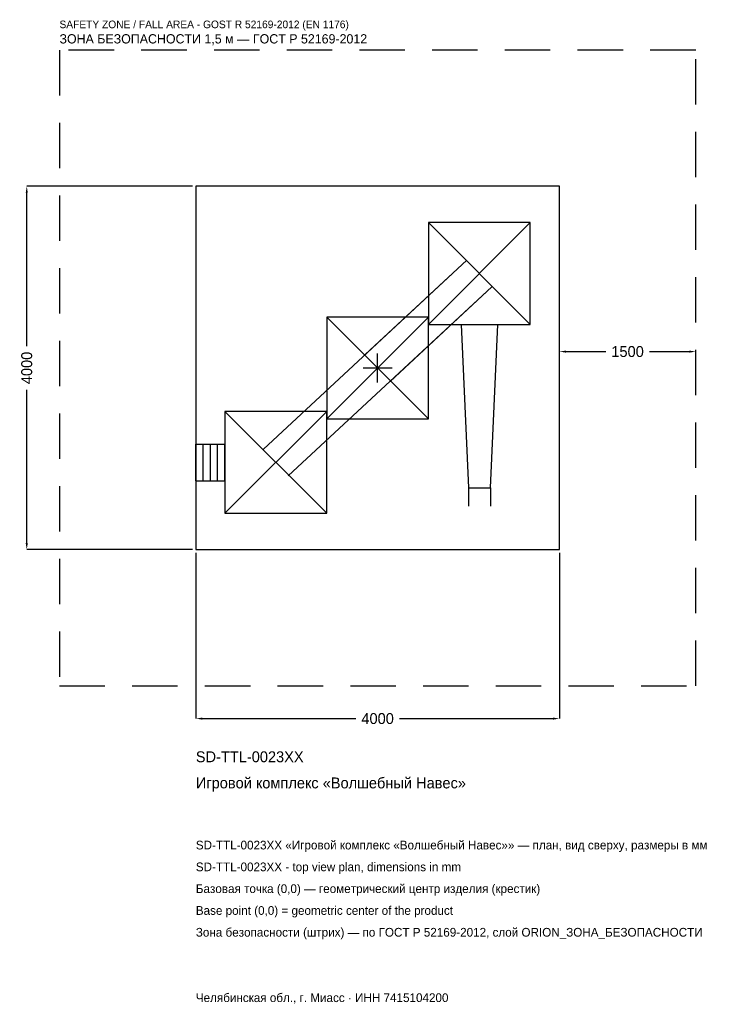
# Model space of a CAD drawing. Header units: metres. Extents: x -3938 to 3803, y -7005 to 3834.
import ezdxf

# ---------------------------------------------------------------- set-up
doc = ezdxf.new("R2010")
doc.units = ezdxf.units.M
doc.linetypes.add('DASHED', pattern=[800, 500, -300])
for name, color, linetype in [('ЗСК_ДАННЫЕ', 3, 'Continuous'), ('ЗСК_ЗОНА_БЕЗОПАСНОСТИ', 1, 'Continuous'), ('ЗСК_КОНТУР', 7, 'Continuous'), ('ЗСК_РАЗМЕРЫ', 8, 'Continuous')]:
    doc.layers.add(name, color=color, linetype=linetype)
doc.dimstyles.new('ORION', dxfattribs={"dimtxt": 120, "dimasz": 72, "dimexe": 1.25, "dimexo": 36, "dimtad": 1, "dimdec": 0, "dimcen": 2.5, "dimazin": 3, "dimtfac": 1, "dimtmove": 0, "dimatfit": 3})

# ---------------------------------------------------------------- blocks, each defined once
blk = doc.blocks.new('_CLOSEDFILLED')
at = {"color": 0, "linetype": 'BYBLOCK'}
blk.add_solid([(-1, 0.16), (0, 0), (-1, -0.16)], dxfattribs=at)
blk = doc.blocks.new('*D1')
for p, q in [((-2000, -2036), (-2000, -3860)), ((2000, -2036), (2000, -3860)), ((-1928, -3860), (-240, -3860)), ((240, -3860), (1928, -3860))]:
    blk.add_line(p, q)
at = {"layer": 'Defpoints'}
for p in [(-2000, -2000), (2000, -2000), (-2000, -3860)]:
    blk.add_point(p, dxfattribs=at)
at = {"layer": 'ЗСК_РАЗМЕРЫ', "xscale": 72, "yscale": 72, "rotation": 180}
blk.add_blockref('_CLOSEDFILLED', (-2000, -3860), dxfattribs=at)
at = {"layer": 'ЗСК_РАЗМЕРЫ', "xscale": 72, "yscale": 72}
blk.add_blockref('_CLOSEDFILLED', (2000, -3860), dxfattribs=at)
at = {"layer": 'ЗСК_РАЗМЕРЫ', "insert": (0, -3860), "char_height": 120, "attachment_point": 5}
blk.add_mtext('4000', dxfattribs=at)
blk = doc.blocks.new('*D2')
for p, q in [((-2036, 2000), (-3860, 2000)), ((-3860, 240), (-3860, 1928)), ((-3860, -1928), (-3860, -240)), ((-2036, -2000), (-3860, -2000))]:
    blk.add_line(p, q)
at = {"layer": 'Defpoints'}
for p in [(-2000, 2000), (-3860, -2000), (-2000, -2000)]:
    blk.add_point(p, dxfattribs=at)
at = {"layer": 'ЗСК_РАЗМЕРЫ', "xscale": 72, "yscale": 72}
for p, rotation in [((-3860, 2000), 90), ((-3860, -2000), 270)]:
    blk.add_blockref('_CLOSEDFILLED', p, dxfattribs=dict(at, rotation=rotation))
at = {"layer": 'ЗСК_РАЗМЕРЫ', "insert": (-3860, 0), "char_height": 120, "attachment_point": 5, "rotation": 90}
blk.add_mtext('4000', dxfattribs=at)
blk = doc.blocks.new('*D3')
for p, q in [((2000, 36), (2000, 180)), ((2072, 180), (2510, 180)), ((2990, 180), (3428, 180)), ((3500, 36), (3500, 180))]:
    blk.add_line(p, q)
at = {"layer": 'Defpoints'}
for p in [(2000, 180), (2000, 0), (3500, 0)]:
    blk.add_point(p, dxfattribs=at)
at = {"layer": 'ЗСК_РАЗМЕРЫ', "xscale": 72, "yscale": 72, "rotation": 180}
blk.add_blockref('_CLOSEDFILLED', (2000, 180), dxfattribs=at)
at = {"layer": 'ЗСК_РАЗМЕРЫ', "xscale": 72, "yscale": 72}
blk.add_blockref('_CLOSEDFILLED', (3500, 180), dxfattribs=at)
at = {"layer": 'ЗСК_РАЗМЕРЫ', "insert": (2750, 180), "char_height": 120, "attachment_point": 5}
blk.add_mtext('1500', dxfattribs=at)
blk = doc.blocks.new('ОРИОН SD-TTL-0023XX Игровой комплекс Волшебный Навес')
at = {"layer": 'ЗСК_ЗОНА_БЕЗОПАСНОСТИ', "linetype": 'DASHED'}
blk.add_lwpolyline([(-3500, -3500), (3500, -3500), (3500, 3500), (-3500, 3500)], close=True, dxfattribs=at)
at = {"layer": 'ЗСК_КОНТУР'}
for p, q in [((560, 480), (1680, 1600)), ((560, 1600), (1680, 480)), ((-1257.2, -892.3), (982.8, 1187.7)), ((982.8, 1187.7), (-137.2, 147.7)), ((-982.8, -1187.7), (1257.2, 892.3)), ((1257.2, 892.3), (137.2, -147.7)), ((-560, -560), (560, 560)), ((-560, 560), (560, -560)), ((-1680, -1600), (-560, -480)), ((-1680, -480), (-560, -1600)), ((-2000, -838.4), (-1680, -838.4)), ((-2000, -1241.6), (-2000, -838.4)), ((-1920, -1241.6), (-1920, -838.4)), ((-1840, -1241.6), (-1840, -838.4)), ((-1760, -1241.6), (-1760, -838.4)), ((-1680, -1241.6), (-1680, -838.4)), ((-2000, -1241.6), (-1680, -1241.6)), ((999, -1320), (999, -1521.6)), ((1241, -1320), (1241, -1521.6))]:
    blk.add_line(p, q, dxfattribs=at)
for points in [[(-2000, -2000), (2000, -2000), (2000, 2000), (-2000, 2000)], [(560, 480), (1680, 480), (1680, 1600), (560, 1600)], [(-560, -560), (560, -560), (560, 560), (-560, 560)], [(-1680, -1600), (-560, -1600), (-560, -480), (-1680, -480)]]:
    blk.add_lwpolyline(points, close=True, dxfattribs=at)
blk.add_lwpolyline([(918.4, 480), (999, -1320), (1241, -1320), (1321.6, 480)], dxfattribs=at)
at = {"layer": 'ЗСК_РАЗМЕРЫ'}
for p, q in [((0, -160), (0, 160)), ((-160, 0), (160, 0))]:
    blk.add_line(p, q, dxfattribs=at)
at = {"layer": 'ЗСК_ДАННЫЕ'}
for tag, p in [('АРТИКУЛ', (-2000, -4340)), ('НАИМЕНОВАНИЕ', (-2000, -4628))]:
    blk.add_attdef(tag, p, '', height=120, dxfattribs=at)
at = {"layer": 'ЗСК_ДАННЫЕ', "flags": 1}
for tag, p in [('ПРОИЗВОДИТЕЛЬ', (-2000, -4916)), ('ТЕЛЕФОН', (-2000, -5204)), ('САЙТ', (-2000, -5780)), ('АДРЕС', (-2000, -6068)), ('РЕКВИЗИТЫ', (-2000, -6356)), ('ГАБАРИТЫ', (-2000, -6644)), ('ЗОНА_БЕЗОПАСНОСТИ', (-2000, -6932))]:
    blk.add_attdef(tag, p, '', height=120, dxfattribs=at)
at = {"layer": 'ЗСК_ЗОНА_БЕЗОПАСНОСТИ', "color": 1}
for s, height, p in [('SAFETY ZONE / FALL AREA - GOST R 52169-2012 (EN 1176)', 84, (-3500, 3740)), ('ЗОНА БЕЗОПАСНОСТИ 1,5 м — ГОСТ Р 52169-2012', 102, (-3500, 3572))]:
    blk.add_text(s, height=height, dxfattribs=at).set_placement(p)
at = {"layer": 'ЗСК_РАЗМЕРЫ'}
dim = blk.add_linear_dim(base=(-3860, -2000), p1=(-2000, -2000), p2=(-2000, 2000), angle=90, dimstyle='ORION', dxfattribs=at)
dim.commit()
dim.dimension.update_dxf_attribs({"geometry": '*D2', "text_midpoint": (-3860, 0)})
for base, p1, p2, picture, middle in [((2000, 180), (2000, 0), (3500, 0), '*D3', (2750, 180)), ((-2000, -3860), (-2000, -2000), (2000, -2000), '*D1', (0, -3860))]:
    dim = blk.add_linear_dim(base=base, p1=p1, p2=p2, dimstyle='ORION', dxfattribs=at)
    dim.commit()
    dim.dimension.update_dxf_attribs({"geometry": picture, "text_midpoint": middle})

msp = doc.modelspace()

# ---------------------------------------------------------------- block references
msp.add_blockref('ОРИОН SD-TTL-0023XX Игровой комплекс Волшебный Навес', (0, 0)).add_auto_attribs({'АРТИКУЛ': 'SD-TTL-0023XX', 'НАИМЕНОВАНИЕ': 'Игровой комплекс «Волшебный Навес»'})

# ---------------------------------------------------------------- texts
at = {"layer": 'ЗСК_ДАННЫЕ', "color": 3}
for s, p in [('SD-TTL-0023XX «Игровой комплекс «Волшебный Навес»» — план, вид сверху, размеры в мм', (-2000, -5300)), ('SD-TTL-0023XX - top view plan, dimensions in mm', (-2000, -5540)), ('Челябинская обл., г. Миасс · ИНН 7415104200', (-2000, -6980))]:
    msp.add_text(s, height=96, dxfattribs=at).set_placement(p)
at = {"layer": 'ЗСК_ДАННЫЕ', "color": 7}
for s, p in [('Базовая точка (0,0) — геометрический центр изделия (крестик)', (-2000, -5780)), ('Base point (0,0) = geometric center of the product', (-2000, -6020))]:
    msp.add_text(s, height=96, dxfattribs=at).set_placement(p)
at = {"layer": 'ЗСК_ДАННЫЕ', "color": 1}
msp.add_text('Зона безопасности (штрих) — по ГОСТ Р 52169-2012, слой ORION_ЗОНА_БЕЗОПАСНОСТИ', height=96, dxfattribs=at).set_placement((-2000, -6260))

doc.saveas('drawing.dxf')
